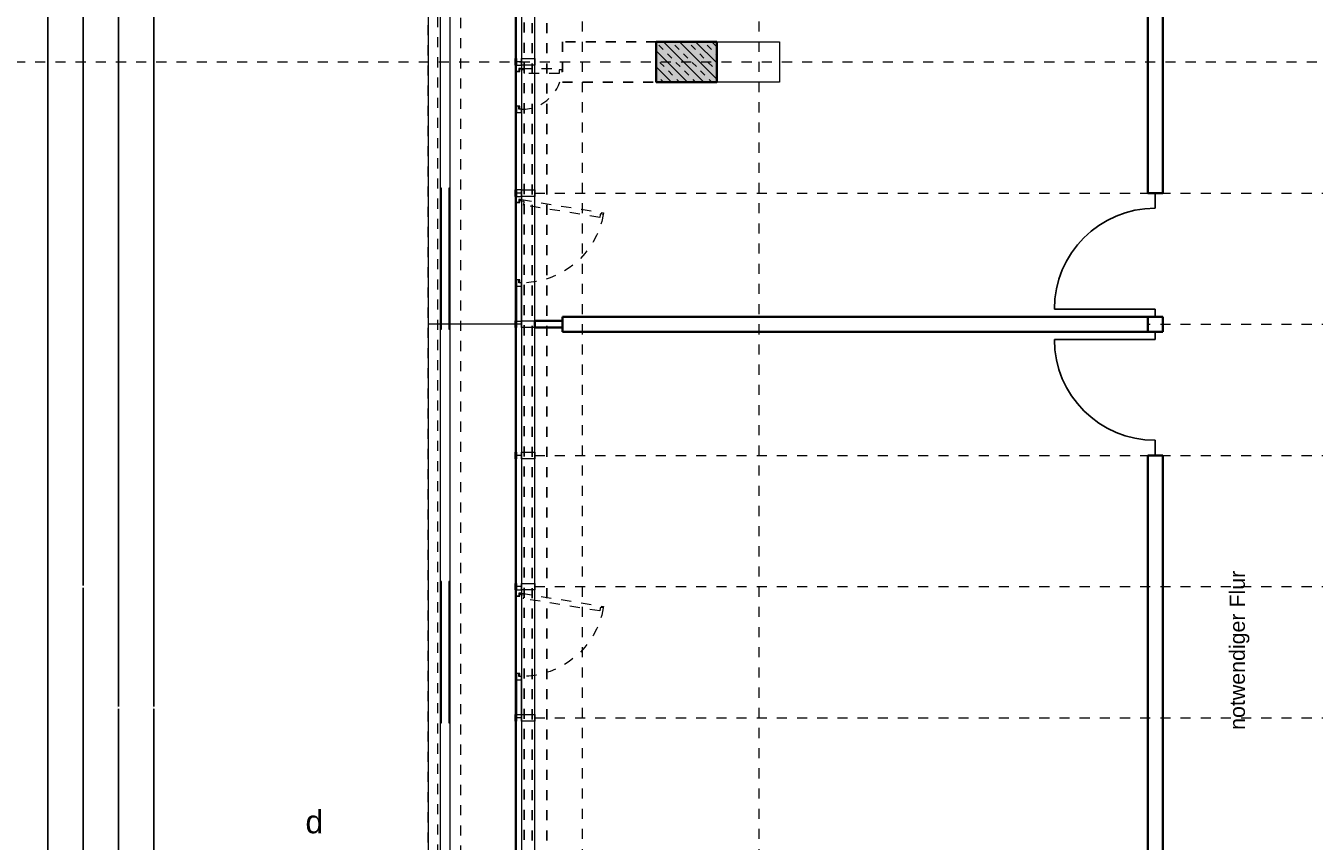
# Model space of a CAD drawing. Header units: metres. Extents: x -13 to 93, y -119 to 25.
# Tile 15 of 256: x -5.52 to 7.25, y -101.52 to -93.44. Entities that reach past the tile are written whole.
import ezdxf

# ---------------------------------------------------------------- set-up
doc = ezdxf.new("R2010")
doc.units = ezdxf.units.M
doc.header["$LTSCALE"] = 0.00508
doc.header["$PDMODE"] = 1
doc.header["$PDSIZE"] = -2
for name, pattern in [('STYLE_05', [0.19684, 0.069505, -0.127335]), ('STYLE_06', [1.0537, 0.590515, -0.19684, 0.069505, -0.19684]), ('STYLE_11', [0.393677, 0.196838, -0.196838]), ('STYLE_14', [0.250778, 0.07164, -0.179138])]:
    doc.linetypes.add(name, pattern=pattern)
doc.layers.get('0').update_dxf_attribs({"lineweight": 18})
for name, color, linetype, lineweight in [('3-3-0 AW Fassade', 7, 'Continuous', 18), ('3-3-4 AFenster', 7, 'Continuous', 25), ('3-3-8 Sonnenschutz', 7, 'Continuous', 18), ('3-4-0-2 IW GK', 7, 'Continuous', 35), ('3-4-0-5 Trennwand', 7, 'Continuous', 35), ('3-4-3-1 IStützenBeton', 7, 'Continuous', 35), ('3-4-4 ITüren', 7, 'Continuous', 25), ('3-4-9 WSonstiges VED', 7, 'STYLE_11', 25), ('3-5-1-2 DeckenSprung VED', 7, 'STYLE_11', 25), ('3-5-9 DeckenSonstig VED', 7, 'STYLE_11', 25), ('Ans-Kante', 7, 'Continuous', 18), ('Bemaßung', 7, 'Continuous', 18), ('Plan-Achse', 1, 'STYLE_06', 18), ('Plan-Achsen-Fassade', 1, 'STYLE_06', 18), ('Plan-Schnittlinien', 7, 'STYLE_06', 70), ('Plan-Text-Hinweis', 7, 'Continuous', 13)]:
    doc.layers.add(name, color=color, linetype=linetype, lineweight=lineweight)
doc.layers.get('0').freeze()
doc.styles.add('Arial', font='ARIAL.TTF')
doc.dimstyles.new('MTZ_200', dxfattribs={"dimtxt": 0.075762, "dimasz": 0.000706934, "dimexe": 0.001, "dimexo": 0.003, "dimgap": 0.0001, "dimtad": 1, "dimdec": 4, "dimzin": 11, "dimtxsty": 'Arial', "dimblk": 'VW_SLASH', "dimcen": 0, "dimdle": 0.001, "dimazin": 0, "dimtfac": 1, "dimtdec": 4, "dimtix": 1, "dimtmove": 0, "dimatfit": 0, "dimldrblk": 'VW_FILLEDARROW', "dimfxl": 0, "dimfrac": 2, "dimtolj": 1, "dimtzin": 11, "dimarcsym": 0})

# ---------------------------------------------------------------- blocks, each defined once
blk = doc.blocks.new('TÜR_1.00 in 1.30 Feld')
at = {"layer": '3-4-4 ITüren', "linetype": 'Continuous', "lineweight": 5}
for p in [(0, 0), (1.225, 0)]:
    blk.add_point(p, dxfattribs=at)
blk.add_wipeout([(0.075, 1), (0.124, 0.999), (0.173, 0.995), (0.222, 0.989), (0.27, 0.981), (0.318, 0.97), (0.365, 0.957), (0.412, 0.942), (0.458, 0.924), (0.503, 0.904), (0.546, 0.882), (0.589, 0.858), (0.631, 0.831), (0.671, 0.803), (0.709, 0.773), (0.747, 0.741), (0.782, 0.707), (0.816, 0.672), (0.848, 0.634), (0.878, 0.596), (0.906, 0.556), (0.933, 0.514), (0.957, 0.471), (0.979, 0.428), (0.999, 0.383), (1.017, 0.337), (1.032, 0.29), (1.045, 0.243), (1.056, 0.195), (1.064, 0.147), (1.07, 0.098), (1.074, 0.049), (1.075, 0), (0.075, 0)]).dxf.layer = '3-4-4 ITüren'
at = {"layer": '3-4-4 ITüren'}
for p, q in [((0.075, 0), (0.075, 1)), ((0.075, 0), (0, 0)), ((1.225, 0), (1.075, 0))]:
    blk.add_line(p, q, dxfattribs=at)
blk.add_arc((0.075, 0), 1, 0, 90, dxfattribs=at)
blk = doc.blocks.new('S_Profil_Fassade_Büro')
at = {"layer": '3-3-0 AW Fassade', "color": 7}
blk.add_line((-0.132, 0), (-0.195, 0), dxfattribs=at)
for points in [[(-0.195, 0.0325), (-0.182, 0.0325), (-0.182, -0.0325), (-0.195, -0.0325)], [(-0.132, 0.0325), (0, 0.0325), (0, -0.0325), (-0.132, -0.0325)]]:
    blk.add_lwpolyline(points, close=True, dxfattribs=at)
blk = doc.blocks.new('S_Fenster_GR_Feld')
at = {"layer": '3-3-0 AW Fassade', "color": 7}
blk.add_lwpolyline([(-0.05, 1.268), (0, 1.268), (0, 0.922), (-0.05, 0.922)], close=True, dxfattribs=at)
at = {"color": 7}
blk.add_wipeout([(-0.05, 0.095), (-0.025, 0.095), (-0.015, 0.095), (-0.015, 0.065), (0, 0.065), (0, 0.89), (-0.015, 0.89), (-0.015, 0.86), (-0.025, 0.86), (-0.05, 0.86)], dxfattribs=at).dxf.layer = '3-3-0 AW Fassade'
at = {"layer": '3-3-0 AW Fassade', "color": 7}
blk.add_lwpolyline([(-0.05, 0.095), (-0.025, 0.095), (-0.015, 0.095), (-0.015, 0.065), (0, 0.065), (0, 0.89), (-0.015, 0.89), (-0.015, 0.86), (-0.025, 0.86), (-0.05, 0.86)], close=True, dxfattribs=at)
at = {"color": 7}
for points in [[(-0.025, 0.86), (-0.05, 0.86), (-0.05, 0.922), (0, 0.922), (0, 0.89), (-0.025, 0.89)], [(-0.025, 0.095), (-0.05, 0.095), (-0.05, 0.033), (0, 0.033), (0, 0.065), (-0.025, 0.065)]]:
    blk.add_wipeout(points, dxfattribs=at).dxf.layer = '3-3-0 AW Fassade'
at = {"layer": '3-3-0 AW Fassade', "color": 7}
for points in [[(-0.025, 0.86), (-0.05, 0.86), (-0.05, 0.922), (0, 0.922), (0, 0.89), (-0.025, 0.89)], [(-0.025, 0.095), (-0.05, 0.095), (-0.05, 0.033), (0, 0.033), (0, 0.065), (-0.025, 0.065)]]:
    blk.add_lwpolyline(points, close=True, dxfattribs=at)
at = {"layer": '3-3-0 AW Fassade', "color": 7, "linetype": 'STYLE_05'}
blk.add_lwpolyline([(0.022, 0.119), (0.026, 0.094), (0.027, 0.085), (-0.002, 0.08), (0, 0.065), (0.815, 0.196), (0.812, 0.211), (0.783, 0.206), (0.781, 0.216), (0.777, 0.241)], close=True, dxfattribs=at)
at = {"layer": '3-3-0 AW Fassade', "color": 7, "linetype": 'STYLE_05', "lineweight": 18}
blk.add_arc((0, 0.065), 0.825, 10.1831, 90, dxfattribs=at)
blk = doc.blocks.new('*U263')
at = {"layer": '3-5-9 DeckenSonstig VED'}
blk.add_line((10.884, -105.004), (10.884, -79.154), dxfattribs=at)
blk = doc.blocks.new('*U470')
at = {"layer": 'Ans-Kante', "color": 7, "linetype": 'Continuous'}
blk.add_line((10.884, -79.154), (10.884, -105.004), dxfattribs=at)
blk = doc.blocks.new('*U508')
at = {"layer": 'Ans-Kante', "color": 8, "linetype": 'Continuous'}
for p, q in [((11.005, -104.924), (11.005, -79.234)), ((11.098, -79.234), (11.098, -104.924))]:
    blk.add_line(p, q, dxfattribs=at)
blk = doc.blocks.new('Stütze 40_60')
at = {"layer": '3-4-3-1 IStützenBeton', "linetype": 'Continuous', "lineweight": 0}
blk.add_hatch(color=255, dxfattribs=at).paths.add_polyline_path([(-0.3, 0.2), (0.3, 0.2), (0.3, -0.2), (-0.3, -0.2)])
at = {"layer": '3-4-3-1 IStützenBeton', "linetype": 'Continuous', "lineweight": 13}
h = blk.add_hatch(dxfattribs=at)
h.set_pattern_fill('STAHLBETON_1_50', style=0, pattern_type=2)
h.set_pattern_definition([(45, (0, 0), (0.16, 0), []), (45, (0.08, 0), (0.16, 0), [0.06, -0.06])])
h.paths.add_polyline_path([(-0.3, 0.2), (0.3, 0.2), (0.3, -0.2), (-0.3, -0.2)])
at = {"layer": '3-4-3-1 IStützenBeton'}
blk.add_lwpolyline([(-0.3, 0.2), (0.3, 0.2), (0.3, -0.2), (-0.3, -0.2)], close=True, dxfattribs=at)
blk = doc.blocks.new('VW_SLASH')
at = {"color": 0, "linetype": 'ByBlock', "lineweight": -2}
blk.add_line((0, 0), (-1, 0), dxfattribs=at)
at = {"color": 0, "linetype": 'ByBlock', "lineweight": 20}
blk.add_line((0, 0), (0, 0), dxfattribs=at)
blk = doc.blocks.new('*D818')
at = {"layer": 'Bemaßung', "color": 0, "lineweight": -2}
for p, q in [((-2.003, 0.325), (-5.301, 0.325)), ((-5.3, 0.324), (-5.3, -112.074)), ((-1.693, -112.075), (-5.301, -112.075))]:
    blk.add_line(p, q, dxfattribs=at)
at = {"layer": 'Defpoints', "color": 0, "lineweight": 0}
for p in [(-2, 0.325), (-5.3, -112.075), (-1.69, -112.075)]:
    blk.add_point(p, dxfattribs=at)
at = {"layer": 'Bemaßung', "color": 0, "lineweight": -2, "xscale": 0.00070693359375, "yscale": 0.00070693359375, "zscale": 0.00070693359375}
for p, rotation in [((-5.3, 0.325), 90), ((-5.3, -112.075), 270)]:
    blk.add_blockref('VW_SLASH', p, dxfattribs=dict(at, rotation=rotation))
at = {"layer": 'Bemaßung', "color": 0, "insert": (-5.311, -55.875), "char_height": 0.00227, "attachment_point": 5, "rotation": 90, "style": 'Arial'}
blk.add_mtext('\\A1;5620m', dxfattribs=at)
blk = doc.blocks.new('VW_FILLEDARROW')
at = {"color": 0, "lineweight": -2}
blk.add_solid([(0, 0), (0, 0), (0, 0)], dxfattribs=at)
blk = doc.blocks.new('*D842')
at = {"layer": 'Bemaßung', "color": 0, "lineweight": -2}
for p, q in [((0.677, -86.415), (-4.251, -86.415)), ((-4.25, -86.416), (-4.25, -100.189)), ((-4.25, -111.584), (-4.25, -100.211)), ((0.677, -111.585), (-4.251, -111.585))]:
    blk.add_line(p, q, dxfattribs=at)
at = {"layer": 'Defpoints', "color": 0, "lineweight": 0}
for p in [(-4.25, -86.415), (0.68, -86.415), (0.68, -111.585)]:
    blk.add_point(p, dxfattribs=at)
at = {"layer": 'Bemaßung', "color": 0, "lineweight": -2, "xscale": 0.00070693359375, "yscale": 0.00070693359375, "zscale": 0.00070693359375}
for p, rotation in [((-4.25, -86.415), 90), ((-4.25, -111.585), 270)]:
    blk.add_blockref('VW_SLASH', p, dxfattribs=dict(at, rotation=rotation))
at = {"layer": 'Bemaßung', "color": 0, "insert": (-4.255, -100.2), "char_height": 0.00227, "attachment_point": 5, "rotation": 90, "style": 'Arial'}
blk.add_mtext('\\A1;1258,5m', dxfattribs=at)
blk = doc.blocks.new('*D855')
at = {"layer": 'Bemaßung', "color": 0, "lineweight": -2}
for p, q in [((-0.279, -86.415), (-4.601, -86.415)), ((-4.6, -86.416), (-4.6, -100.189)), ((-4.6, -111.584), (-4.6, -100.211)), ((-0.279, -111.585), (-4.601, -111.585))]:
    blk.add_line(p, q, dxfattribs=at)
at = {"layer": 'Defpoints', "color": 0, "lineweight": 0}
for p in [(-4.6, -86.415), (-0.276, -86.415), (-0.276, -111.585)]:
    blk.add_point(p, dxfattribs=at)
at = {"layer": 'Bemaßung', "color": 0, "lineweight": -2, "xscale": 0.00070693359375, "yscale": 0.00070693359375, "zscale": 0.00070693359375}
for p, rotation in [((-4.6, -86.415), 90), ((-4.6, -111.585), 270)]:
    blk.add_blockref('VW_SLASH', p, dxfattribs=dict(at, rotation=rotation))
at = {"layer": 'Bemaßung', "color": 0, "insert": (-4.605, -100.2), "char_height": 0.00227, "attachment_point": 5, "rotation": 90, "style": 'Arial'}
blk.add_mtext('\\A1;1258,5m', dxfattribs=at)
blk = doc.blocks.new('*D1216')
at = {"layer": 'Bemaßung', "color": 0, "lineweight": -2}
for p, q in [((-0.963, -86.085), (-4.951, -86.085)), ((-4.95, -86.086), (-4.95, -98.989)), ((-4.95, -112.074), (-4.95, -99.011)), ((-0.963, -112.075), (-4.951, -112.075))]:
    blk.add_line(p, q, dxfattribs=at)
at = {"layer": 'Defpoints', "color": 0, "lineweight": 0}
for p in [(-4.95, -86.085), (-0.96, -86.085), (-0.96, -112.075)]:
    blk.add_point(p, dxfattribs=at)
at = {"layer": 'Bemaßung', "color": 0, "lineweight": -2, "xscale": 0.00070693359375, "yscale": 0.00070693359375, "zscale": 0.00070693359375}
for p, rotation in [((-4.95, -86.085), 90), ((-4.95, -112.075), 270)]:
    blk.add_blockref('VW_SLASH', p, dxfattribs=dict(at, rotation=rotation))
at = {"layer": 'Bemaßung', "color": 0, "insert": (-4.955, -99), "char_height": 0.00227, "attachment_point": 5, "rotation": 90, "style": 'Arial'}
blk.add_mtext('\\A1;1299,5m', dxfattribs=at)
blk = doc.blocks.new('*D1221')
at = {"layer": 'Bemaßung', "color": 0, "lineweight": -2}
for p, q in [((-0.963, -86.085), (-4.951, -86.085)), ((-4.95, -86.086), (-4.95, -98.989)), ((-4.95, -112.074), (-4.95, -99.011)), ((-0.963, -112.075), (-4.951, -112.075))]:
    blk.add_line(p, q, dxfattribs=at)
at = {"layer": 'Defpoints', "color": 0, "lineweight": 0}
for p in [(-4.95, -86.085), (-0.96, -86.085), (-0.96, -112.075)]:
    blk.add_point(p, dxfattribs=at)
at = {"layer": 'Bemaßung', "color": 0, "lineweight": -2, "xscale": 0.00070693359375, "yscale": 0.00070693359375, "zscale": 0.00070693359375}
for p, rotation in [((-4.95, -86.085), 90), ((-4.95, -112.075), 270)]:
    blk.add_blockref('VW_SLASH', p, dxfattribs=dict(at, rotation=rotation))
at = {"layer": 'Bemaßung', "color": 0, "insert": (-4.955, -99), "char_height": 0.00227, "attachment_point": 5, "rotation": 90, "style": 'Arial'}
blk.add_mtext('\\A1;1299,5m', dxfattribs=at)
blk = doc.blocks.new('S_Fenster_GR_Feld_klein')
at = {"layer": '3-3-0 AW Fassade', "color": 7}
blk.add_lwpolyline([(-0.05, 1.2675), (0, 1.2675), (0, 0.9225), (-0.05, 0.9225)], close=True, dxfattribs=at)
at = {"color": 7}
blk.add_wipeout([(-0.025, 0.86), (-0.05, 0.86), (-0.05, 0.7975), (0, 0.7975), (0, 0.83), (-0.025, 0.83)], dxfattribs=at).dxf.layer = '3-3-0 AW Fassade'
at = {"layer": '3-3-0 AW Fassade', "color": 7}
blk.add_lwpolyline([(-0.025, 0.86), (-0.05, 0.86), (-0.05, 0.7975), (0, 0.7975), (0, 0.83), (-0.025, 0.83)], close=True, dxfattribs=at)
at = {"layer": '3-3-0 AW Fassade', "color": 7, "linetype": 'STYLE_05', "lineweight": 18}
blk.add_arc((0, 1.235), 0.405, 270, 357.8789, dxfattribs=at)
at = {"color": 7}
blk.add_wipeout([(-0.05, 1.205), (-0.015, 1.205), (-0.015, 1.235), (0, 1.235), (0, 0.83), (-0.015, 0.83), (-0.015, 0.86), (-0.05, 0.86)], dxfattribs=at).dxf.layer = '3-3-0 AW Fassade'
at = {"layer": '3-3-0 AW Fassade', "color": 7}
blk.add_lwpolyline([(-0.05, 1.205), (-0.015, 1.205), (-0.015, 1.235), (0, 1.235), (0, 0.83), (-0.015, 0.83), (-0.015, 0.86), (-0.05, 0.86)], close=True, dxfattribs=at)
at = {"color": 7}
blk.add_wipeout([(-0.025, 1.205), (-0.05, 1.205), (-0.05, 1.2675), (0, 1.2675), (0, 1.235), (-0.025, 1.235)], dxfattribs=at).dxf.layer = '3-3-0 AW Fassade'
at = {"color": 7, "lineweight": 18}
blk.add_wipeout([(-0.05, 0.7975), (0, 0.7975), (0, 0.0325), (-0.05, 0.0325)], dxfattribs=at).dxf.layer = '3-3-0 AW Fassade'
at = {"layer": '3-3-0 AW Fassade', "color": 7}
blk.add_lwpolyline([(-0.025, 1.205), (-0.05, 1.205), (-0.05, 1.2675), (0, 1.2675), (0, 1.235), (-0.025, 1.235)], close=True, dxfattribs=at)
at = {"layer": '3-3-0 AW Fassade', "color": 7, "linetype": 'STYLE_05'}
blk.add_lwpolyline([(0.03, 1.185), (0.03, 1.22), (0, 1.22), (0, 1.235), (0.405, 1.235), (0.405, 1.22), (0.375, 1.22), (0.375, 1.185)], close=True, dxfattribs=at)
at = {"layer": '3-3-0 AW Fassade', "color": 7, "lineweight": 18}
blk.add_lwpolyline([(-0.05, 0.7975), (0, 0.7975), (0, 0.0325), (-0.05, 0.0325)], close=True, dxfattribs=at)

msp = doc.modelspace()

# ---------------------------------------------------------------- hatches: boundary and pattern name
at = {"layer": '3-3-8 Sonnenschutz', "linetype": 'Continuous', "lineweight": 0}
for color, points in [(21, [(-1.409, -95.05), (-1.409, -96.45), (-1.399, -96.45), (-1.399, -95.05)]), (41, [(-1.326, -95.05), (-1.326, -96.45), (-1.316, -96.45), (-1.316, -95.05)]), (21, [(-1.409, -98.95), (-1.409, -100.35), (-1.399, -100.35), (-1.399, -98.95)]), (41, [(-1.326, -98.95), (-1.326, -100.35), (-1.316, -100.35), (-1.316, -98.95)])]:
    msp.add_hatch(color=color, dxfattribs=at).paths.add_polyline_path(points)

# ---------------------------------------------------------------- linework, layer by layer
at = {"layer": '3-3-0 AW Fassade'}
msp.add_lwpolyline([(-0.657, -86.415), (-0.607, -86.415), (-0.607, -111.585), (-0.657, -111.585)], close=True, dxfattribs=at)
at = {"layer": '3-3-8 Sonnenschutz', "color": 7, "linetype": 'Continuous', "lineweight": 18}
for points in [[(-1.409, -95.05), (-1.409, -96.45), (-1.399, -96.45), (-1.399, -95.05)], [(-1.326, -95.05), (-1.326, -96.45), (-1.316, -96.45), (-1.316, -95.05)], [(-1.409, -98.95), (-1.409, -100.35), (-1.399, -100.35), (-1.399, -98.95)], [(-1.326, -98.95), (-1.326, -100.35), (-1.316, -100.35), (-1.316, -98.95)]]:
    msp.add_lwpolyline(points, close=True, dxfattribs=at)
at = {"layer": '3-4-0-5 Trennwand'}
for p, q in [((5.6, -89.825), (5.6, -95.1)), ((5.75, -89.825), (5.75, -95.1)), ((5.6, -95.1), (5.75, -95.1)), ((5.6, -96.325), (5.6, -96.475)), ((5.6, -96.325), (5.75, -96.325)), ((5.75, -96.325), (5.75, -96.475)), ((5.6, -96.475), (5.75, -96.475)), ((5.6, -97.7), (5.6, -101.675)), ((5.6, -97.7), (5.75, -97.7)), ((5.75, -97.7), (5.75, -101.675))]:
    msp.add_line(p, q, dxfattribs=at)
at = {"layer": '3-4-9 WSonstiges VED'}
msp.add_lwpolyline([(0.73, -93.6), (-0.2, -93.6), (-0.2, -94), (0.73, -94)], dxfattribs=at)
at = {"layer": 'Ans-Kante', "color": 8, "linetype": 'Continuous'}
msp.add_line((-0.67, -86.51), (-0.67, -111.55), dxfattribs=at)
at = {"layer": 'Ans-Kante', "color": 8}
for p, q in [((-1.409, -96.4), (-1.53, -96.4)), ((-1.326, -96.4), (-1.399, -96.4))]:
    msp.add_line(p, q, dxfattribs=at)
at = {"layer": 'Ans-Kante', "linetype": 'STYLE_14'}
msp.add_lwpolyline([(-1.434, -86.165), (-1.209, -86.165), (-1.209, -111.855), (-1.434, -111.855)], close=True, dxfattribs=at)
at = {"layer": 'Plan-Achsen-Fassade', "color": 9}
for p, q in [((-0.475, -95.1), (13.475, -95.1)), ((-0.475, -96.4), (13.475, -96.4)), ((-0.475, -97.7), (13.475, -97.7)), ((-0.475, -99), (13.475, -99)), ((-0.475, -100.3), (13.475, -100.3))]:
    msp.add_line(p, q, dxfattribs=at)

# ---------------------------------------------------------------- block references
at = {"layer": '3-3-0 AW Fassade', "color": 7}
for p in [(-0.475, -93.8), (-0.475, -95.1), (-0.475, -97.7), (-0.475, -99), (-0.475, -100.3)]:
    msp.add_blockref('S_Profil_Fassade_Büro', p, dxfattribs=at)
at = {"layer": 'Ans-Kante', "color": 8}
msp.add_blockref('*U508', (-12.41363701, -6.93135892), dxfattribs=at)

# ---------------------------------------------------------------- texts
at = {"layer": 'Plan-Text-Hinweis', "insert": (6.41126954, -100.41904674), "char_height": 0.1515245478, "attachment_point": 1, "rotation": 90, "line_spacing_factor": 0.967741, "style": 'Arial'}
msp.add_mtext('{\\C7;\\lnotwendiger Flur}', dxfattribs=at)

# ---------------------------------------------------------------- dimensions: what is measured, and where the dimension line sits
at = {"layer": 'Bemaßung'}
dim = msp.add_linear_dim(base=(-5.3, -112.075), p1=(-2, 0.325), p2=(-1.69, -112.075), angle=90, dimstyle='MTZ_200', override={"dimtxt": 0.002273, "dimgap": 0.01, "dimdec": 3, "dimlfac": 50, "dimpost": '<>m', "dimtxsty": 'Arial', "dimtmove": 2}, dxfattribs=at)
dim.commit()
dim.dimension.update_dxf_attribs({"geometry": '*D818', "text_midpoint": (-5.31116047, -55.875)})
for picture in ['*D1216', '*D1221']:
    dim = msp.add_linear_dim(base=(-4.95, -86.085), p1=(-0.96, -112.075), p2=(-0.96, -86.085), angle=90, dimstyle='MTZ_200', override={"dimtxt": 0.002273, "dimgap": 0.005, "dimdec": 8, "dimlfac": 50, "dimpost": '<>m', "dimtxsty": 'Arial', "dimtmove": 2}, dxfattribs=at)
    dim.commit()
    dim.dimension.update_dxf_attribs({"geometry": picture, "text_midpoint": (-4.955, -99), "dimtype": 160})

# ---------------------------------------------------------------- wipeouts: each hides what was drawn before it
msp.add_wipeout([(1.33, -93.6), (1.95, -93.6), (1.95, -94), (1.33, -94)]).dxf.layer = 'Ans-Kante'

# ---------------------------------------------------------------- next in the draw order: linework, layer by layer
at = {"layer": 'Ans-Kante'}
msp.add_lwpolyline([(1.33, -93.6), (1.95, -93.6), (1.95, -94), (1.33, -94)], dxfattribs=at)

# ---------------------------------------------------------------- next in the draw order: block references
at = {"layer": '3-4-3-1 IStützenBeton', "color": 7, "xscale": -1}
msp.add_blockref('Stütze 40_60', (1.03, -93.8), dxfattribs=at)
at = {"layer": '3-4-4 ITüren', "color": 7, "rotation": 90}
msp.add_blockref('TÜR_1.00 in 1.30 Feld', (5.675, -96.325), dxfattribs=at)
at = {"layer": '3-4-4 ITüren', "color": 7, "xscale": -1, "rotation": 90}
msp.add_blockref('TÜR_1.00 in 1.30 Feld', (5.675, -96.475), dxfattribs=at)

# ---------------------------------------------------------------- next in the draw order: wipeouts: each hides what was drawn before it
at = {"lineweight": 5}
msp.add_wipeout([(5.6, -96.325), (5.6, -96.475), (-0.2, -96.475), (-0.2, -96.325)], dxfattribs=at).dxf.layer = '3-4-0-2 IW GK'

# ---------------------------------------------------------------- next in the draw order: linework, layer by layer
at = {"layer": '3-4-0-2 IW GK'}
for p, q in [((-0.2, -96.325), (-0.2, -96.475)), ((5.6, -96.325), (-0.2, -96.325)), ((5.6, -96.325), (5.6, -96.475)), ((5.6, -96.475), (-0.2, -96.475))]:
    msp.add_line(p, q, dxfattribs=at)
at = {"layer": 'Plan-Achse'}
msp.add_line((1.75, -118.5), (1.75, 6.75), dxfattribs=at)

# ---------------------------------------------------------------- next in the draw order: wipeouts: each hides what was drawn before it
at = {"lineweight": 5}
msp.add_wipeout([(-0.475, -96.4325), (-0.475, -96.3675), (-0.2, -96.3675), (-0.2, -96.4325)], dxfattribs=at).dxf.layer = '3-4-0-2 IW GK'

# ---------------------------------------------------------------- next in the draw order: linework, layer by layer
at = {"layer": '3-4-0-2 IW GK'}
for p, q in [((-0.475, -96.3675), (-0.2, -96.3675)), ((-0.475, -96.4325), (-0.475, -96.3675)), ((-0.2, -96.4325), (-0.2, -96.3675)), ((-0.475, -96.4325), (-0.2, -96.4325))]:
    msp.add_line(p, q, dxfattribs=at)
at = {"layer": 'Ans-Kante', "color": 8, "linetype": 'Continuous'}
msp.add_line((-0.475, -111.55), (-0.475, -86.51), dxfattribs=at)

# ---------------------------------------------------------------- next in the draw order: block references
at = {"layer": '3-3-0 AW Fassade', "color": 7}
msp.add_blockref('S_Profil_Fassade_Büro', (-0.475, -96.4), dxfattribs=at)

# ---------------------------------------------------------------- next in the draw order: block references
at = {"layer": '3-3-0 AW Fassade', "color": 7, "xscale": -1, "rotation": 180}
for p in [(-0.607, -95.1), (-0.607, -99)]:
    msp.add_blockref('S_Fenster_GR_Feld', p, dxfattribs=at)

# ---------------------------------------------------------------- next in the draw order: linework, layer by layer
at = {"layer": '3-5-1-2 DeckenSprung VED', "color": 7, "linetype": 'STYLE_11'}
msp.add_line((-0.355, -86.415), (-0.355, -111.585), dxfattribs=at)
at = {"layer": '3-5-9 DeckenSonstig VED', "color": 7, "linetype": 'STYLE_05'}
for p, q in [((-0.58, -86.41), (-0.58, -111.585)), ((-0.5, -86.415), (-0.5, -111.58500009))]:
    msp.add_line(p, q, dxfattribs=at)
at = {"layer": 'Ans-Kante', "color": 8}
msp.add_line((-0.67, -96.4), (-1.316, -96.4), dxfattribs=at)
at = {"layer": 'Plan-Achse'}
msp.add_line((0, -118.5), (0, 6.75), dxfattribs=at)

# ---------------------------------------------------------------- next in the draw order: block references
at = {"layer": '3-5-9 DeckenSonstig VED', "color": 7}
msp.add_blockref('*U263', (-12.41363701, -6.93135892), dxfattribs=at)
at = {"layer": 'Ans-Kante', "color": 7}
msp.add_blockref('*U470', (-12.41363701, -6.93135892), dxfattribs=at)

# ---------------------------------------------------------------- next in the draw order: dimensions: what is measured, and where the dimension line sits
at = {"layer": 'Bemaßung'}
for base, p1, p2, picture, middle in [((-4.6, -86.415), (-0.276, -111.585), (-0.276, -86.415), '*D855', (-4.605, -100.2)), ((-4.25, -86.415), (0.68, -111.585), (0.68, -86.415), '*D842', (-4.255, -100.2))]:
    dim = msp.add_linear_dim(base=base, p1=p1, p2=p2, angle=90, dimstyle='MTZ_200', override={"dimtxt": 0.002273, "dimgap": 0.005, "dimdec": 8, "dimlfac": 50, "dimpost": '<>m', "dimtxsty": 'Arial', "dimtmove": 2}, dxfattribs=at)
    dim.commit()
    dim.dimension.update_dxf_attribs({"geometry": picture, "text_midpoint": middle, "dimtype": 160})

# ---------------------------------------------------------------- next in the draw order: block references
at = {"layer": '3-3-4 AFenster', "color": 7}
msp.add_blockref('S_Fenster_GR_Feld_klein', (-0.607, -95.1), dxfattribs=at)

# ---------------------------------------------------------------- next in the draw order: wipeouts: each hides what was drawn before it
at = {"linetype": 'Continuous'}
msp.add_wipeout([(-2.74713109, -101.51979172), (-2.57250608, -101.51979172), (-2.57250608, -101.15466672), (-2.74713109, -101.15466672)], dxfattribs=at).dxf.layer = 'Plan-Schnittlinien'

# ---------------------------------------------------------------- next in the draw order: linework, layer by layer
at = {"layer": 'Plan-Achse'}
msp.add_line((-9.42493716, -93.8), (50.475, -93.8), dxfattribs=at)

# ---------------------------------------------------------------- next in the draw order: texts
at = {"layer": 'Plan-Schnittlinien', "insert": (-2.74713109, -101.2163049), "char_height": 0.227286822, "attachment_point": 1, "line_spacing_factor": 0.967741, "style": 'Arial'}
msp.add_mtext('{\\C7;\\ld}', dxfattribs=at)

doc.saveas('drawing.dxf')
